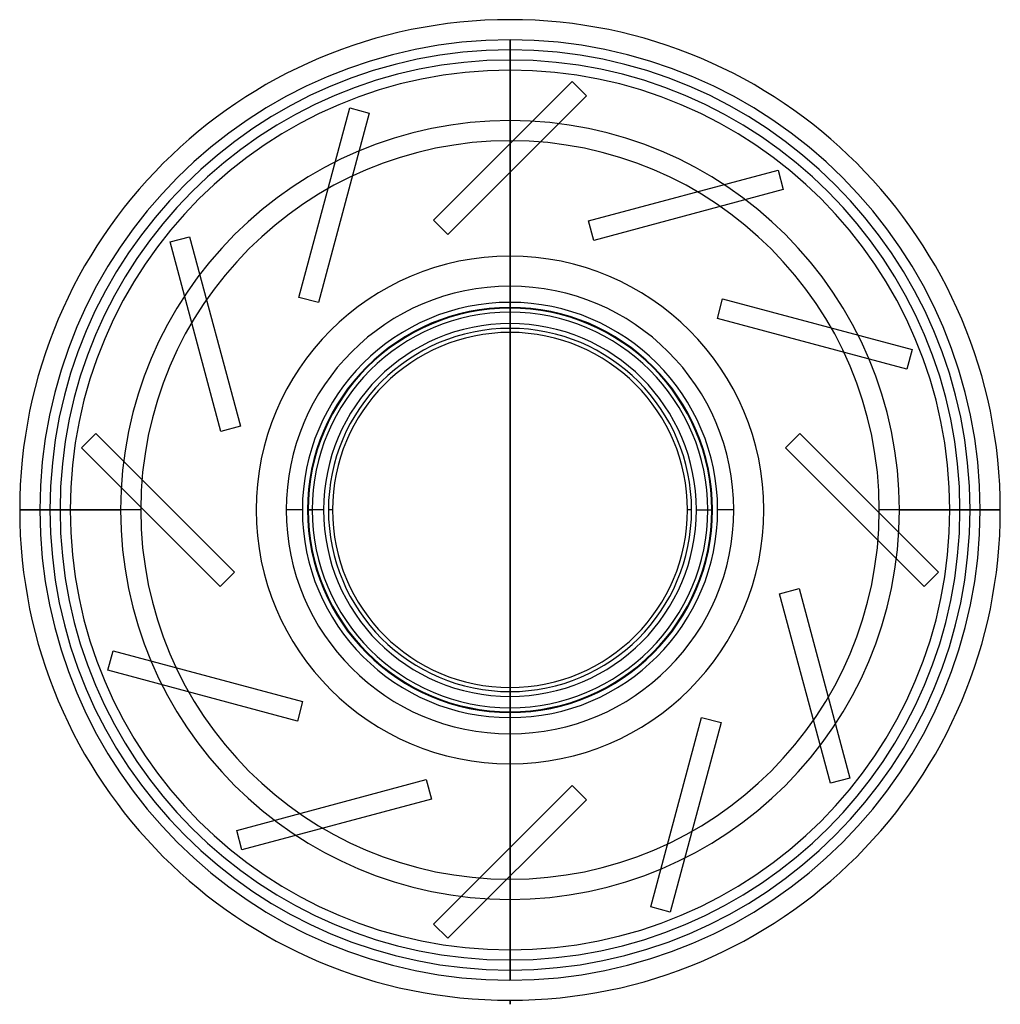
# Model space of a CAD drawing. Header units: millimetres. Extents: x -122 to 122, y -122 to 122.
import ezdxf

# ---------------------------------------------------------------- set-up
doc = ezdxf.new("R2010")
doc.units = ezdxf.units.MM
doc.layers.add('MAIN-1', color=7, linetype='Continuous')
doc.layers.add('MAIN-2', color=7, linetype='Continuous')

msp = doc.modelspace()

# ---------------------------------------------------------------- linework, layer by layer
at = {"layer": 'MAIN-1'}
for p, q in [((0, 50), (0, 114)), ((0, -44), (0, 44)), ((0, -44), (0, 44)), ((0, -44), (0, 44)), ((49, 0), (50, 0)), ((121.5, 0), (114, 0)), ((-114, 0), (-121.5, 0)), ((-50, 0), (-49, 0)), ((0, -114), (0, -50)), ((0, -122.5), (0, -121.5)), ((0, -122.5), (0, -121.5)), ((0, -122.5), (0, -121.5)), ((0, -122.5), (0, -122.5)), ((0, -122.5), (0, -122.5))]:
    msp.add_line(p, q, dxfattribs=at)
for radius, start, end in [(121.5, 90, 180), (121.5, 0, 90), (114, 90, 180), (114, 0, 90), (50, 90, 180), (49, 90, 270), (50, 0, 90), (49, 270, 90), (44, 90, 270), (44, 270, 90), (121.5, 180, 270), (114, 180, 270), (50, 180, 270), (121.5, 270, 0), (50, 270, 0), (114, 270, 0)]:
    msp.add_arc((0, 0), radius, start, end, dxfattribs=at)
at = {"layer": 'MAIN-2'}
for p, q in [((0, 121.5), (0, 121.5)), ((0, 116.5), (0, 116.5)), ((0, 116.5), (0, 116.5)), ((0, 116.5), (0, 90.74)), ((0, 90.74), (0, 116.5)), ((0, 90.74), (0, 116.5)), ((0, 90.73), (0, 116.5)), ((0, 109), (0, 45)), ((-18.95, 71.79), (15.41, 106.15)), ((15.41, 106.15), (18.95, 102.61)), ((15.41, 106.15), (15.41, 106.15)), ((18.95, 102.61), (-15.41, 68.25)), ((18.95, 102.61), (18.95, 102.61)), ((-52.3, 52.69), (-39.73, 99.64)), ((-34.9, 98.34), (-47.47, 51.4)), ((-39.73, 99.64), (-34.9, 98.34)), ((-39.73, 99.64), (-39.73, 99.64)), ((-34.9, 98.34), (-34.9, 98.34)), ((0, 44), (0, 83.67)), ((0, 83.66), (0, -83.66)), ((0, 44), (0, 83.66)), ((0, 44), (0, 83.66)), ((19.48, 71.64), (66.42, 84.22)), ((66.42, 84.22), (67.72, 79.39)), ((66.42, 84.22), (66.42, 84.22)), ((67.72, 79.39), (20.78, 66.81)), ((67.72, 79.39), (67.72, 79.39)), ((-15.41, 68.25), (-18.95, 71.79)), ((-18.95, 71.79), (-18.95, 71.79)), ((20.78, 66.81), (19.48, 71.64)), ((19.48, 71.64), (19.48, 71.64)), ((-84.22, 66.42), (-79.39, 67.72)), ((-71.64, 19.48), (-84.22, 66.42)), ((-84.22, 66.42), (-84.22, 66.42)), ((-79.39, 67.72), (-66.81, 20.78)), ((-79.39, 67.72), (-79.39, 67.72)), ((-15.41, 68.25), (-15.41, 68.25)), ((20.78, 66.81), (20.78, 66.81)), ((-47.47, 51.4), (-52.3, 52.69)), ((-52.3, 52.69), (-52.3, 52.69)), ((-47.47, 51.4), (-47.47, 51.4)), ((51.4, 47.47), (52.69, 52.3)), ((52.69, 52.3), (99.64, 39.73)), ((52.69, 52.3), (52.69, 52.3)), ((0, 49), (0, 49)), ((0, 49), (0, 49)), ((98.34, 34.9), (51.4, 47.47)), ((51.4, 47.47), (51.4, 47.47)), ((0, 44), (0, 44)), ((0, 44), (0, 44)), ((99.64, 39.73), (98.34, 34.9)), ((99.64, 39.73), (99.64, 39.73)), ((98.34, 34.9), (98.34, 34.9)), ((-66.81, 20.78), (-71.64, 19.48)), ((-66.81, 20.78), (-66.81, 20.78)), ((-106.15, 15.41), (-102.61, 18.95)), ((-102.61, 18.95), (-68.25, -15.41)), ((-102.61, 18.95), (-102.61, 18.95)), ((-71.64, 19.48), (-71.64, 19.48)), ((68.25, 15.41), (71.79, 18.95)), ((71.79, 18.95), (106.15, -15.41)), ((71.79, 18.95), (71.79, 18.95)), ((-71.79, -18.95), (-106.15, 15.41)), ((-106.15, 15.41), (-106.15, 15.41)), ((102.61, -18.95), (68.25, 15.41)), ((68.25, 15.41), (68.25, 15.41)), ((-111.5, 0), (-111.5, 0)), ((-62.9, 0), (-62.9, 0)), ((45, 0), (44, 0)), ((46.2, 0), (50.2, 0)), ((55.45, 0), (51.45, 0)), ((62.9, 0), (62.9, 0)), ((116.5, 0), (91.5, 0)), ((96.5, 0), (121.5, 0)), ((109, 0), (116.5, 0)), ((111.5, 0), (111.5, 0)), ((-121.5, 0), (-96.5, 0)), ((-91.5, 0), (-116.5, 0)), ((-116.5, 0), (-109, 0)), ((-111.5, 0), (-111.5, 0)), ((-62.9, 0), (-62.9, 0)), ((-51.45, 0), (-55.45, 0)), ((-46.2, 0), (-50.2, 0)), ((-44, 0), (-45, 0)), ((62.9, 0), (62.9, 0)), ((111.5, 0), (111.5, 0)), ((-68.25, -15.41), (-71.79, -18.95)), ((-68.25, -15.41), (-68.25, -15.41)), ((106.15, -15.41), (102.61, -18.95)), ((106.15, -15.41), (106.15, -15.41)), ((-71.79, -18.95), (-71.79, -18.95)), ((66.81, -20.78), (71.64, -19.48)), ((71.64, -19.48), (84.22, -66.42)), ((71.64, -19.48), (71.64, -19.48)), ((102.61, -18.95), (102.61, -18.95)), ((79.39, -67.72), (66.81, -20.78)), ((66.81, -20.78), (66.81, -20.78)), ((-99.64, -39.73), (-98.34, -34.9)), ((-98.34, -34.9), (-51.4, -47.47)), ((-98.34, -34.9), (-98.34, -34.9)), ((-52.69, -52.3), (-99.64, -39.73)), ((-99.64, -39.73), (-99.64, -39.73)), ((0, -44), (0, -44)), ((0, -44), (0, -44)), ((0, -83.66), (0, -44)), ((0, -83.66), (0, -44)), ((0, -83.67), (0, -44)), ((0, -45), (0, -109)), ((-51.4, -47.47), (-52.69, -52.3)), ((-51.4, -47.47), (-51.4, -47.47)), ((0, -49), (0, -49)), ((0, -49), (0, -49)), ((-52.69, -52.3), (-52.69, -52.3)), ((34.9, -98.34), (47.47, -51.4)), ((52.3, -52.69), (39.73, -99.64)), ((47.47, -51.4), (52.3, -52.69)), ((47.47, -51.4), (47.47, -51.4)), ((52.3, -52.69), (52.3, -52.69)), ((-67.72, -79.39), (-20.78, -66.81)), ((-20.78, -66.81), (-19.48, -71.64)), ((-20.78, -66.81), (-20.78, -66.81)), ((-18.95, -102.61), (15.41, -68.25)), ((15.41, -68.25), (18.95, -71.79)), ((15.41, -68.25), (15.41, -68.25)), ((84.22, -66.42), (79.39, -67.72)), ((79.39, -67.72), (79.39, -67.72)), ((84.22, -66.42), (84.22, -66.42)), ((-19.48, -71.64), (-66.42, -84.22)), ((-19.48, -71.64), (-19.48, -71.64)), ((18.95, -71.79), (-15.41, -106.15)), ((18.95, -71.79), (18.95, -71.79)), ((-66.42, -84.22), (-67.72, -79.39)), ((-67.72, -79.39), (-67.72, -79.39)), ((-66.42, -84.22), (-66.42, -84.22)), ((0, -116.5), (0, -90.73)), ((0, -90.74), (0, -116.5)), ((0, -116.5), (0, -90.74)), ((0, -116.5), (0, -90.74)), ((39.73, -99.64), (34.9, -98.34)), ((34.9, -98.34), (34.9, -98.34)), ((39.73, -99.64), (39.73, -99.64)), ((-15.41, -106.15), (-18.95, -102.61)), ((-18.95, -102.61), (-18.95, -102.61)), ((-15.41, -106.15), (-15.41, -106.15)), ((0, -116.5), (0, -116.5)), ((0, -116.5), (0, -116.5)), ((0, -121.5), (0, -121.5)), ((0, -121.5), (0, -121.5)), ((0, -121.5), (0, -122.5))]:
    msp.add_line(p, q, dxfattribs=at)
for radius, start, end in [(116.5, 90, 180), (116.5, 0, 90), (111.5, 0, 180), (109, 90, 180), (109, 0, 90), (96.5, 0, 180), (91.5, 0, 180), (62.9, 0, 180), (55.45, 90, 180), (55.45, 0, 90), (51.45, 90, 180), (51.45, 0, 90), (50.2, 90, 180), (50.2, 0, 90), (46.2, 90, 180), (45, 90, 180), (46.2, 0, 90), (45, 0, 90), (116.5, 180, 270), (111.5, 180, 0), (109, 180, 270), (96.5, 180, 0), (91.5, 180, 0), (62.9, 180, 0), (55.45, 180, 0), (51.45, 180, 0), (50.2, 180, 0), (46.2, 180, 0), (45, 180, 270), (109, 270, 0), (45, 270, 0), (116.5, 270, 0)]:
    msp.add_arc((0, 0), radius, start, end, dxfattribs=at)

doc.saveas('drawing.dxf')
